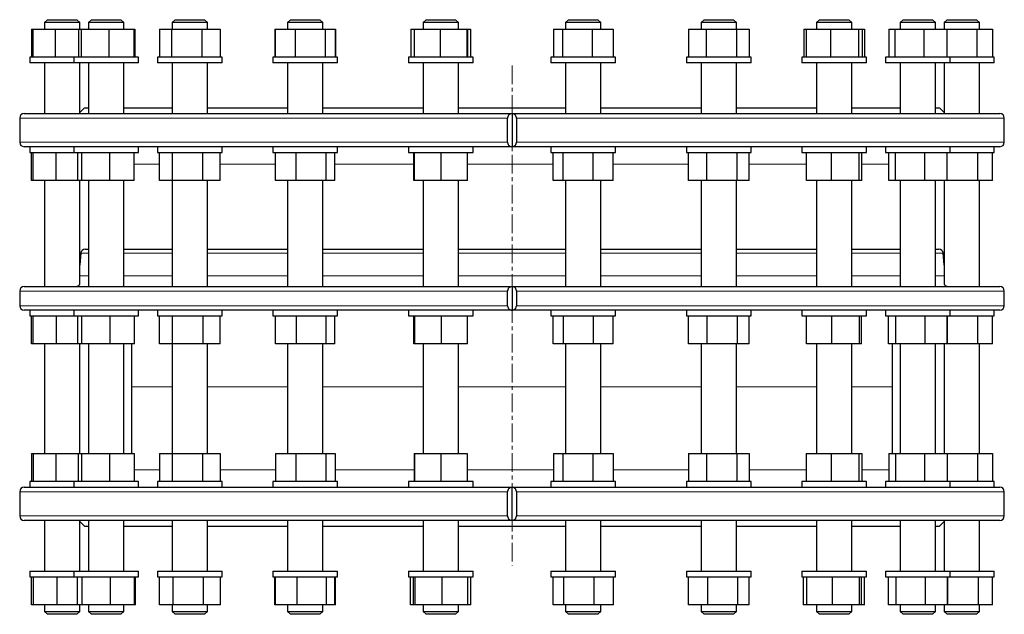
# Model space of a CAD drawing. Header units: millimetres. Extents: x 80 to 1304, y 33 to 1178.
# Tile 1 of 3: x 100 to 770, y 33 to 438. Entities that reach past the tile are written whole.
import ezdxf

# ---------------------------------------------------------------- set-up
doc = ezdxf.new("R2010")
doc.units = ezdxf.units.MM
doc.linetypes.add('CENTERX2', pattern=[20.32, 12.7, -2.54, 2.54, -2.54])
doc.layers.add('FORMAT', color=7, linetype='Continuous')

msp = doc.modelspace()

# ---------------------------------------------------------------- linework, layer by layer
at = {"color": 7, "linetype": 'Continuous', "lineweight": 25}
for p, q in [((118.89, 437.82), (116.89, 435.82)), ((116.89, 435.82), (116.89, 431.32)), ((140.89, 435.82), (116.89, 435.82)), ((118.89, 437.82), (138.89, 437.82)), ((140.89, 435.82), (138.89, 437.82)), ((140.89, 431.32), (140.89, 435.82)), ((148.87, 437.82), (146.87, 435.82)), ((146.87, 435.82), (146.87, 431.32)), ((170.87, 435.82), (146.87, 435.82)), ((148.87, 437.82), (168.87, 437.82)), ((170.87, 435.82), (168.87, 437.82)), ((170.87, 431.32), (170.87, 435.82)), ((205.87, 437.82), (203.87, 435.82)), ((203.87, 435.82), (203.87, 431.32)), ((227.87, 435.82), (203.87, 435.82)), ((205.87, 437.82), (225.87, 437.82)), ((227.87, 435.82), (225.87, 437.82)), ((227.87, 431.32), (227.87, 435.82)), ((284.34, 437.82), (282.34, 435.82)), ((282.34, 435.82), (282.34, 431.32)), ((306.34, 435.82), (282.34, 435.82)), ((284.34, 437.82), (304.34, 437.82)), ((306.34, 435.82), (304.34, 437.82)), ((306.34, 431.32), (306.34, 435.82)), ((376.58, 437.82), (374.58, 435.82)), ((374.58, 435.82), (374.58, 431.32)), ((398.58, 435.82), (374.58, 435.82)), ((376.58, 437.82), (396.58, 437.82)), ((398.58, 435.82), (396.58, 437.82)), ((398.58, 431.32), (398.58, 435.82)), ((473.57, 437.82), (471.57, 435.82)), ((471.57, 435.82), (471.57, 431.32)), ((495.57, 435.82), (471.57, 435.82)), ((473.57, 437.82), (493.57, 437.82)), ((495.57, 435.82), (493.57, 437.82)), ((495.57, 431.32), (495.57, 435.82)), ((565.81, 437.82), (563.81, 435.82)), ((563.81, 435.82), (563.81, 431.32)), ((564.4, 435.82), (563.81, 435.82)), ((587.81, 435.82), (564.4, 435.82)), ((565.81, 437.82), (566.3, 437.82)), ((566.3, 437.82), (585.81, 437.82)), ((587.81, 435.82), (585.81, 437.82)), ((587.81, 431.32), (587.81, 435.82)), ((644.28, 437.82), (642.28, 435.82)), ((642.28, 435.82), (642.28, 431.32)), ((644.57, 435.82), (642.28, 435.82)), ((644.28, 437.82), (646.19, 437.82)), ((666.28, 435.82), (644.57, 435.82)), ((646.19, 437.82), (664.28, 437.82)), ((666.28, 435.82), (664.28, 437.82)), ((666.28, 431.32), (666.28, 435.82)), ((701.29, 437.82), (699.29, 435.82)), ((699.29, 435.82), (699.29, 431.32)), ((704.24, 435.82), (699.29, 435.82)), ((701.29, 437.82), (705.41, 437.82)), ((723.29, 435.82), (704.24, 435.82)), ((705.41, 437.82), (721.29, 437.82)), ((723.29, 435.82), (721.29, 437.82)), ((723.29, 431.32), (723.29, 435.82)), ((731.26, 437.82), (729.26, 435.82)), ((729.26, 435.82), (729.26, 431.32)), ((737.55, 435.82), (729.26, 435.82)), ((731.26, 437.82), (738.17, 437.82)), ((753.26, 435.82), (737.55, 435.82)), ((738.17, 437.82), (751.26, 437.82)), ((753.26, 435.82), (751.26, 437.82)), ((753.26, 431.32), (753.26, 435.82)), ((108.11, 431.32), (108.11, 412.32)), ((108.11, 431.32), (109.04, 431.32)), ((109.04, 431.32), (109.04, 412.32)), ((109.04, 431.32), (124.29, 431.32)), ((124.29, 431.32), (124.29, 412.32)), ((124.29, 431.32), (140, 431.32)), ((140, 431.32), (140, 412.32)), ((140, 431.32), (141.88, 431.32)), ((141.88, 431.32), (141.88, 412.32)), ((141.88, 431.32), (160.75, 431.32)), ((160.75, 431.32), (160.75, 412.32)), ((160.75, 431.32), (177.73, 431.32)), ((177.73, 431.32), (177.73, 412.32)), ((177.73, 431.32), (178.54, 431.32)), ((178.54, 431.32), (178.54, 412.32)), ((195.24, 431.32), (195.24, 412.32)), ((195.24, 431.32), (203.43, 431.32)), ((203.43, 431.32), (203.43, 412.32)), ((203.43, 431.32), (224.06, 431.32)), ((224.06, 431.32), (224.06, 412.32)), ((224.06, 431.32), (236.51, 431.32)), ((236.51, 431.32), (236.51, 412.32)), ((273.64, 431.32), (273.64, 412.32)), ((273.64, 431.32), (273.95, 431.32)), ((273.95, 431.32), (273.95, 412.32)), ((273.95, 431.32), (287.64, 431.32)), ((287.64, 431.32), (287.64, 412.32)), ((287.64, 431.32), (308.03, 431.32)), ((308.03, 431.32), (308.03, 412.32)), ((308.03, 431.32), (314.73, 431.32)), ((314.73, 431.32), (314.73, 412.32)), ((314.73, 431.32), (315.04, 431.32)), ((315.04, 431.32), (315.04, 412.32)), ((366.31, 431.32), (366.31, 412.32)), ((366.31, 431.32), (368.44, 431.32)), ((368.44, 431.32), (368.44, 412.32)), ((368.44, 431.32), (386.3, 431.32)), ((386.3, 431.32), (386.3, 412.32)), ((386.3, 431.32), (404.44, 431.32)), ((404.44, 431.32), (404.44, 412.32)), ((404.44, 431.32), (404.72, 431.32)), ((404.72, 431.32), (404.72, 412.32)), ((404.72, 431.32), (406.85, 431.32)), ((406.85, 431.32), (406.85, 412.32)), ((463.3, 431.32), (463.3, 412.32)), ((463.3, 431.32), (469.45, 431.32)), ((469.45, 431.32), (469.45, 412.32)), ((469.45, 431.32), (489.72, 431.32)), ((489.72, 431.32), (489.72, 412.32)), ((489.72, 431.32), (503.84, 431.32)), ((503.84, 431.32), (503.84, 412.32)), ((555.12, 431.32), (555.12, 412.32)), ((555.12, 431.32), (567.1, 431.32)), ((567.1, 431.32), (567.1, 412.32)), ((567.1, 431.32), (587.8, 431.32)), ((587.8, 431.32), (587.8, 412.32)), ((587.8, 431.32), (596.51, 431.32)), ((596.51, 431.32), (596.51, 412.32)), ((633.64, 431.32), (633.64, 412.32)), ((633.64, 431.32), (635.18, 431.32)), ((635.18, 431.32), (635.18, 412.32)), ((635.18, 431.32), (651.82, 431.32)), ((651.82, 431.32), (651.82, 412.32)), ((651.82, 431.32), (670.93, 431.32)), ((670.93, 431.32), (670.93, 412.32)), ((670.93, 431.32), (673.38, 431.32)), ((673.38, 431.32), (673.38, 412.32)), ((673.38, 431.32), (674.92, 431.32)), ((674.92, 431.32), (674.92, 412.32)), ((691.61, 431.32), (691.61, 412.32)), ((691.61, 431.32), (695.65, 431.32)), ((695.65, 431.32), (695.65, 412.32)), ((695.65, 431.32), (715.33, 431.32)), ((715.33, 431.32), (715.33, 412.32)), ((715.33, 431.32), (730.97, 431.32)), ((730.97, 431.32), (730.97, 412.32)), ((730.97, 431.32), (751.4, 431.32)), ((751.4, 431.32), (751.4, 412.32)), ((751.4, 431.32), (762.04, 431.32)), ((762.04, 431.32), (762.04, 412.32)), ((106.89, 412.32), (106.89, 408.32)), ((107.88, 412.32), (106.89, 412.32)), ((136.87, 412.32), (107.88, 412.32)), ((136.87, 412.32), (136.87, 408.32)), ((140.89, 412.32), (136.87, 412.32)), ((180.87, 412.32), (140.89, 412.32)), ((180.87, 408.32), (180.87, 412.32)), ((193.87, 412.32), (193.87, 408.32)), ((202.7, 412.32), (193.87, 412.32)), ((237.87, 412.32), (202.7, 412.32)), ((237.87, 408.32), (237.87, 412.32)), ((272.34, 412.32), (272.34, 408.32)), ((287.25, 412.32), (272.34, 412.32)), ((316.34, 412.32), (287.25, 412.32)), ((316.34, 408.32), (316.34, 412.32)), ((364.58, 412.32), (364.58, 408.32)), ((386.28, 412.32), (364.58, 412.32)), ((408.58, 412.32), (386.28, 412.32)), ((408.58, 408.32), (408.58, 412.32)), ((461.57, 412.32), (461.57, 408.32)), ((490.08, 412.32), (461.57, 412.32)), ((505.57, 412.32), (490.08, 412.32)), ((505.57, 408.32), (505.57, 412.32)), ((553.81, 412.32), (553.81, 408.32)), ((588.5, 412.32), (553.81, 412.32)), ((597.81, 412.32), (588.5, 412.32)), ((597.81, 408.32), (597.81, 412.32)), ((632.28, 412.32), (632.28, 408.32)), ((671.9, 412.32), (632.28, 412.32)), ((676.28, 412.32), (671.9, 412.32)), ((676.28, 408.32), (676.28, 412.32)), ((689.29, 412.32), (689.29, 408.32)), ((732.12, 412.32), (689.29, 412.32)), ((733.29, 412.32), (732.12, 412.32)), ((733.29, 408.32), (733.29, 412.32)), ((763.26, 412.32), (733.29, 412.32)), ((763.26, 408.32), (763.26, 412.32)), ((107.88, 408.32), (106.89, 408.32)), ((136.87, 408.32), (107.88, 408.32)), ((116.89, 408.32), (116.89, 373.82)), ((140.89, 408.32), (136.87, 408.32)), ((140.89, 373.82), (140.89, 408.32)), ((180.87, 408.32), (140.89, 408.32)), ((146.87, 408.32), (146.87, 373.82)), ((170.87, 373.82), (170.87, 408.32)), ((202.7, 408.32), (193.87, 408.32)), ((237.87, 408.32), (202.7, 408.32)), ((203.87, 408.32), (203.87, 373.82)), ((227.87, 373.82), (227.87, 408.32)), ((287.25, 408.32), (272.34, 408.32)), ((282.34, 408.32), (282.34, 373.82)), ((316.34, 408.32), (287.25, 408.32)), ((306.34, 373.82), (306.34, 408.32)), ((386.28, 408.32), (364.58, 408.32)), ((374.58, 408.32), (374.58, 373.82)), ((408.58, 408.32), (386.28, 408.32)), ((398.58, 373.82), (398.58, 408.32)), ((490.08, 408.32), (461.57, 408.32)), ((471.57, 408.32), (471.57, 373.82)), ((505.57, 408.32), (490.08, 408.32)), ((495.57, 373.82), (495.57, 408.32)), ((588.5, 408.32), (553.81, 408.32)), ((563.81, 408.32), (563.81, 373.82)), ((587.81, 373.82), (587.81, 408.32)), ((597.81, 408.32), (588.5, 408.32)), ((671.9, 408.32), (632.28, 408.32)), ((642.28, 408.32), (642.28, 373.82)), ((666.28, 373.82), (666.28, 408.32)), ((676.28, 408.32), (671.9, 408.32)), ((732.12, 408.32), (689.29, 408.32)), ((699.29, 408.32), (699.29, 373.82)), ((723.29, 373.82), (723.29, 408.32)), ((729.26, 408.32), (729.26, 373.82)), ((733.29, 408.32), (732.12, 408.32)), ((763.26, 408.32), (733.29, 408.32)), ((753.26, 373.82), (753.26, 408.32)), ((144.08, 377.82), (140.89, 374.63)), ((144.08, 377.82), (146.87, 377.82)), ((170.87, 377.82), (203.87, 377.82)), ((227.87, 377.82), (282.34, 377.82)), ((306.34, 377.82), (374.58, 377.82)), ((398.58, 377.82), (471.57, 377.82)), ((495.57, 377.82), (563.81, 377.82)), ((587.81, 377.82), (642.28, 377.82)), ((666.28, 377.82), (699.29, 377.82)), ((723.29, 377.82), (726.08, 377.82)), ((729.26, 374.63), (726.08, 377.82)), ((100.08, 370.82), (100.08, 354.32)), ((103.08, 373.82), (435.08, 373.82)), ((432.09, 354.32), (432.09, 370.82)), ((435.08, 373.82), (435.08, 351.32)), ((435.08, 373.82), (767.08, 373.82)), ((438.06, 370.82), (438.06, 354.32)), ((770.08, 354.32), (770.08, 370.82)), ((107.17, 351.32), (103.08, 351.32)), ((106.89, 351.32), (106.89, 347.32)), ((139.26, 351.32), (107.17, 351.32)), ((136.87, 351.32), (136.87, 347.32)), ((200.32, 351.32), (139.26, 351.32)), ((180.87, 347.32), (180.87, 351.32)), ((193.87, 351.32), (193.87, 347.32)), ((284.35, 351.32), (200.32, 351.32)), ((237.87, 347.32), (237.87, 351.32)), ((272.34, 351.32), (272.34, 347.32)), ((383.14, 351.32), (284.35, 351.32)), ((316.34, 347.32), (316.34, 351.32)), ((364.58, 351.32), (364.58, 347.32)), ((435.08, 351.32), (383.14, 351.32)), ((408.58, 347.32), (408.58, 351.32)), ((487.01, 351.32), (435.08, 351.32)), ((461.57, 351.32), (461.57, 347.32)), ((585.8, 351.32), (487.01, 351.32)), ((505.57, 347.32), (505.57, 351.32)), ((553.81, 351.32), (553.81, 347.32)), ((669.84, 351.32), (585.8, 351.32)), ((597.81, 347.32), (597.81, 351.32)), ((632.28, 351.32), (632.28, 347.32)), ((730.89, 351.32), (669.84, 351.32)), ((676.28, 347.32), (676.28, 351.32)), ((689.29, 351.32), (689.29, 347.32)), ((762.99, 351.32), (730.89, 351.32)), ((733.29, 347.32), (733.29, 351.32)), ((767.08, 351.32), (762.99, 351.32)), ((763.26, 347.32), (763.26, 351.32)), ((106.89, 347.32), (136.87, 347.32)), ((108.11, 328.32), (108.11, 347.32)), ((109.25, 328.32), (109.25, 347.32)), ((124.95, 328.32), (124.95, 347.32)), ((136.87, 347.32), (180.87, 347.32)), ((139.73, 328.32), (139.73, 347.32)), ((142.28, 328.32), (142.28, 347.32)), ((161.42, 328.32), (161.42, 347.32)), ((178.01, 328.32), (178.01, 347.32)), ((193.87, 347.32), (237.87, 347.32)), ((195.17, 328.32), (195.17, 347.32)), ((203.97, 328.32), (203.97, 347.32)), ((224.68, 328.32), (224.68, 347.32)), ((236.58, 328.32), (236.58, 347.32)), ((272.34, 347.32), (316.34, 347.32)), ((274.09, 328.32), (274.09, 347.32)), ((288.28, 328.32), (288.28, 347.32)), ((308.53, 328.32), (308.53, 347.32)), ((314.59, 328.32), (314.59, 347.32)), ((364.58, 347.32), (408.58, 347.32)), ((368.39, 328.32), (368.39, 347.32)), ((368.78, 328.32), (368.78, 347.32)), ((386.97, 328.32), (386.97, 347.32)), ((404.77, 328.32), (404.77, 347.32)), ((461.57, 347.32), (505.57, 347.32)), ((463.17, 328.32), (463.17, 347.32)), ((469.95, 328.32), (469.95, 347.32)), ((490.36, 328.32), (490.36, 347.32)), ((503.98, 328.32), (503.98, 347.32)), ((553.81, 347.32), (597.81, 347.32)), ((555.19, 328.32), (555.19, 347.32)), ((567.71, 328.32), (567.71, 347.32)), ((588.34, 328.32), (588.34, 347.32)), ((596.44, 328.32), (596.44, 347.32)), ((632.28, 347.32), (676.28, 347.32)), ((635.45, 328.32), (635.45, 347.32)), ((652.49, 328.32), (652.49, 347.32)), ((671.32, 328.32), (671.32, 347.32)), ((673.11, 328.32), (673.11, 347.32)), ((689.29, 347.32), (733.29, 347.32)), ((691.41, 328.32), (691.41, 347.32)), ((696.1, 328.32), (696.1, 347.32)), ((715.98, 328.32), (715.98, 347.32)), ((731.17, 328.32), (731.17, 347.32)), ((731.2, 328.32), (731.2, 347.32)), ((733.29, 347.32), (763.26, 347.32)), ((751.98, 328.32), (751.98, 347.32)), ((762.04, 328.32), (762.04, 347.32)), ((109.25, 328.32), (108.11, 328.32)), ((124.95, 328.32), (109.25, 328.32)), ((116.89, 328.32), (116.89, 256.01)), ((139.73, 328.32), (124.95, 328.32)), ((142.28, 328.32), (139.73, 328.32)), ((140.89, 257.49), (140.89, 328.32)), ((161.42, 328.32), (142.28, 328.32)), ((146.87, 328.32), (146.87, 256.01)), ((178.01, 328.32), (161.42, 328.32)), ((170.87, 256.79), (170.87, 328.32)), ((203.97, 328.32), (195.17, 328.32)), ((203.87, 328.32), (203.87, 256.01)), ((224.68, 328.32), (203.97, 328.32)), ((236.58, 328.32), (224.68, 328.32)), ((227.87, 256.1), (227.87, 328.32)), ((288.28, 328.32), (274.09, 328.32)), ((282.34, 328.32), (282.34, 256.01)), ((308.53, 328.32), (288.28, 328.32)), ((306.34, 256.01), (306.34, 328.32)), ((314.59, 328.32), (308.53, 328.32)), ((368.78, 328.32), (368.39, 328.32)), ((386.97, 328.32), (368.78, 328.32)), ((374.58, 328.32), (374.58, 256.01)), ((404.77, 328.32), (386.97, 328.32)), ((398.58, 256.01), (398.58, 328.32)), ((469.95, 328.32), (463.17, 328.32)), ((490.36, 328.32), (469.95, 328.32)), ((471.57, 328.32), (471.57, 256.01)), ((503.98, 328.32), (490.36, 328.32)), ((495.57, 256.01), (495.57, 328.32)), ((567.71, 328.32), (555.19, 328.32)), ((563.81, 328.32), (563.81, 256.01)), ((588.34, 328.32), (567.71, 328.32)), ((587.81, 256.01), (587.81, 328.32)), ((596.44, 328.32), (588.34, 328.32)), ((652.49, 328.32), (635.45, 328.32)), ((642.28, 328.32), (642.28, 256.1)), ((671.32, 328.32), (652.49, 328.32)), ((666.28, 256.01), (666.28, 328.32)), ((673.11, 328.32), (671.32, 328.32)), ((696.1, 328.32), (691.41, 328.32)), ((715.98, 328.32), (696.1, 328.32)), ((699.29, 328.32), (699.29, 256.79)), ((731.17, 328.32), (715.98, 328.32)), ((723.29, 256.01), (723.29, 328.32)), ((729.26, 328.32), (729.26, 257.49)), ((731.2, 328.32), (731.17, 328.32)), ((751.98, 328.32), (731.2, 328.32)), ((762.04, 328.32), (751.98, 328.32)), ((753.26, 256.01), (753.26, 328.32)), ((144.6, 281.51), (146.87, 281.51)), ((170.87, 281.51), (203.87, 281.51)), ((227.87, 281.51), (282.34, 281.51)), ((306.34, 281.51), (374.58, 281.51)), ((398.58, 281.51), (471.57, 281.51)), ((495.57, 281.51), (563.81, 281.51)), ((587.81, 281.51), (642.28, 281.51)), ((666.28, 281.51), (699.29, 281.51)), ((723.29, 281.51), (725.56, 281.51)), ((141.61, 278.78), (140.89, 270.63)), ((729.26, 270.63), (728.55, 278.78)), ((103.08, 256.01), (435.08, 256.01)), ((435.08, 256.01), (435.08, 240.01)), ((435.08, 256.01), (767.08, 256.01)), ((100.08, 253.01), (100.08, 243.01)), ((432.09, 243.01), (432.09, 253.01)), ((438.06, 253.01), (438.06, 243.01)), ((770.08, 243.01), (770.08, 253.01)), ((107.17, 240.01), (103.08, 240.01)), ((106.89, 240.01), (106.89, 236.01)), ((106.89, 236.01), (124.95, 236.01)), ((139.26, 240.01), (107.17, 240.01)), ((108.12, 217.01), (108.12, 236.01)), ((109.32, 217.01), (109.32, 236.01)), ((124.95, 236.01), (136.87, 236.01)), ((125.17, 217.01), (125.17, 236.01)), ((136.87, 240.01), (136.87, 236.01)), ((136.87, 236.01), (161.8, 236.01)), ((200.32, 240.01), (139.26, 240.01)), ((139.64, 217.01), (139.64, 236.01)), ((142.41, 217.01), (142.41, 236.01)), ((161.64, 217.01), (161.64, 236.01)), ((161.8, 236.01), (180.87, 236.01)), ((178.09, 217.01), (178.09, 236.01)), ((180.87, 236.01), (180.87, 240.01)), ((193.87, 240.01), (193.87, 236.01)), ((193.87, 236.01), (225.41, 236.01)), ((195.15, 217.01), (195.15, 236.01)), ((284.35, 240.01), (200.32, 240.01)), ((204.15, 217.01), (204.15, 236.01)), ((224.88, 217.01), (224.88, 236.01)), ((225.41, 236.01), (237.87, 236.01)), ((236.6, 217.01), (236.6, 236.01)), ((237.87, 236.01), (237.87, 240.01)), ((272.34, 240.01), (272.34, 236.01)), ((272.34, 236.01), (309.53, 236.01)), ((274.14, 217.01), (274.14, 236.01)), ((383.14, 240.01), (284.35, 240.01)), ((288.5, 217.01), (288.5, 236.01)), ((308.69, 217.01), (308.69, 236.01)), ((309.53, 236.01), (316.34, 236.01)), ((314.54, 217.01), (314.54, 236.01)), ((316.34, 236.01), (316.34, 240.01)), ((364.58, 240.01), (364.58, 236.01)), ((364.58, 236.01), (405.95, 236.01)), ((368.29, 217.01), (368.29, 236.01)), ((368.89, 217.01), (368.89, 236.01)), ((435.08, 240.01), (383.14, 240.01)), ((387.19, 217.01), (387.19, 236.01)), ((404.88, 217.01), (404.88, 236.01)), ((405.95, 236.01), (408.58, 236.01)), ((408.58, 236.01), (408.58, 240.01)), ((487.01, 240.01), (435.08, 240.01)), ((461.57, 240.01), (461.57, 236.01)), ((461.57, 236.01), (505.22, 236.01)), ((463.12, 217.01), (463.12, 236.01)), ((470.12, 217.01), (470.12, 236.01)), ((585.8, 240.01), (487.01, 240.01)), ((490.57, 217.01), (490.57, 236.01)), ((504.02, 217.01), (504.02, 236.01)), ((505.22, 236.01), (505.57, 236.01)), ((505.57, 236.01), (505.57, 240.01)), ((553.81, 240.01), (553.81, 236.01)), ((553.81, 236.01), (597.81, 236.01)), ((555.22, 217.01), (555.22, 236.01)), ((567.92, 217.01), (567.92, 236.01)), ((669.84, 240.01), (585.8, 240.01)), ((588.52, 217.01), (588.52, 236.01)), ((596.41, 217.01), (596.41, 236.01)), ((597.81, 236.01), (597.81, 240.01)), ((632.28, 240.01), (632.28, 236.01)), ((632.28, 236.01), (676.28, 236.01)), ((635.55, 217.01), (635.55, 236.01)), ((652.71, 217.01), (652.71, 236.01)), ((730.89, 240.01), (669.84, 240.01)), ((671.45, 217.01), (671.45, 236.01)), ((673.01, 217.01), (673.01, 236.01)), ((676.28, 236.01), (676.28, 240.01)), ((689.29, 240.01), (689.29, 236.01)), ((689.29, 236.01), (733.29, 236.01)), ((691.34, 217.01), (691.34, 236.01)), ((696.26, 217.01), (696.26, 236.01)), ((716.2, 217.01), (716.2, 236.01)), ((762.99, 240.01), (730.89, 240.01)), ((731.24, 217.01), (731.24, 236.01)), ((731.4, 217.01), (731.4, 236.01)), ((733.29, 236.01), (733.29, 240.01)), ((733.29, 236.01), (763.26, 236.01)), ((752.17, 217.01), (752.17, 236.01)), ((762.04, 217.01), (762.04, 236.01)), ((767.08, 240.01), (762.99, 240.01)), ((763.26, 236.01), (763.26, 240.01)), ((109.32, 217.01), (108.12, 217.01)), ((125.17, 217.01), (109.32, 217.01)), ((116.89, 217.01), (116.89, 142.32)), ((139.64, 217.01), (125.17, 217.01)), ((142.41, 217.01), (139.64, 217.01)), ((140.89, 142.32), (140.89, 217.01)), ((161.64, 217.01), (142.41, 217.01)), ((146.87, 217.01), (146.87, 142.32)), ((178.09, 217.01), (161.64, 217.01)), ((170.87, 142.32), (170.87, 217.01)), ((176.08, 217.01), (176.08, 187.82)), ((204.15, 217.01), (195.15, 217.01)), ((203.87, 217.01), (203.87, 142.32)), ((224.88, 217.01), (204.15, 217.01)), ((236.6, 217.01), (224.88, 217.01)), ((227.87, 142.32), (227.87, 217.01)), ((288.5, 217.01), (274.14, 217.01)), ((282.34, 217.01), (282.34, 142.32)), ((308.69, 217.01), (288.5, 217.01)), ((306.34, 142.32), (306.34, 217.01)), ((314.54, 217.01), (308.69, 217.01)), ((368.89, 217.01), (368.29, 217.01)), ((387.19, 217.01), (368.89, 217.01)), ((374.58, 217.01), (374.58, 142.32)), ((404.88, 217.01), (387.19, 217.01)), ((398.58, 142.32), (398.58, 217.01)), ((470.12, 217.01), (463.12, 217.01)), ((490.57, 217.01), (470.12, 217.01)), ((471.57, 217.01), (471.57, 142.32)), ((504.02, 217.01), (490.57, 217.01)), ((495.57, 142.32), (495.57, 217.01)), ((567.92, 217.01), (555.22, 217.01)), ((563.81, 217.01), (563.81, 142.32)), ((588.52, 217.01), (567.92, 217.01)), ((587.81, 142.32), (587.81, 217.01)), ((596.41, 217.01), (588.52, 217.01)), ((652.71, 217.01), (635.55, 217.01)), ((642.28, 217.01), (642.28, 142.32)), ((671.45, 217.01), (652.71, 217.01)), ((666.28, 142.32), (666.28, 217.01)), ((673.01, 217.01), (671.45, 217.01)), ((696.26, 217.01), (691.34, 217.01)), ((694.08, 187.82), (694.08, 217.01)), ((716.2, 217.01), (696.26, 217.01)), ((699.29, 217.01), (699.29, 142.32)), ((731.24, 217.01), (716.2, 217.01)), ((723.29, 142.32), (723.29, 217.01)), ((729.26, 217.01), (729.26, 142.32)), ((731.4, 217.01), (731.24, 217.01)), ((752.17, 217.01), (731.4, 217.01)), ((762.04, 217.01), (752.17, 217.01)), ((753.26, 142.32), (753.26, 217.01)), ((176.08, 187.82), (176.08, 142.32)), ((694.08, 142.32), (694.08, 187.82)), ((108.11, 142.32), (108.11, 123.32)), ((108.11, 142.32), (109.18, 142.32)), ((109.18, 142.32), (109.18, 123.32)), ((109.18, 142.32), (124.73, 142.32)), ((124.73, 142.32), (124.73, 123.32)), ((124.73, 142.32), (139.81, 142.32)), ((139.81, 142.32), (139.81, 123.32)), ((139.81, 142.32), (142.14, 142.32)), ((142.14, 142.32), (142.14, 123.32)), ((142.14, 142.32), (161.19, 142.32)), ((161.19, 142.32), (161.19, 123.32)), ((161.19, 142.32), (177.92, 142.32)), ((177.92, 142.32), (177.92, 123.32)), ((195.19, 142.32), (195.19, 123.32)), ((195.19, 142.32), (203.78, 142.32)), ((203.78, 142.32), (203.78, 123.32)), ((203.78, 142.32), (224.47, 142.32)), ((224.47, 142.32), (224.47, 123.32)), ((224.47, 142.32), (236.56, 142.32)), ((236.56, 142.32), (236.56, 123.32)), ((274.04, 142.32), (274.04, 123.32)), ((274.04, 142.32), (288.07, 142.32)), ((288.07, 142.32), (288.07, 123.32)), ((288.07, 142.32), (308.36, 142.32)), ((308.36, 142.32), (308.36, 123.32)), ((308.36, 142.32), (314.64, 142.32)), ((314.64, 142.32), (314.64, 123.32)), ((368.51, 142.32), (368.51, 123.32)), ((368.51, 142.32), (368.66, 142.32)), ((368.66, 142.32), (368.66, 123.32)), ((368.66, 142.32), (386.74, 142.32)), ((386.74, 142.32), (386.74, 123.32)), ((386.74, 142.32), (404.66, 142.32)), ((404.66, 142.32), (404.66, 123.32)), ((463.21, 142.32), (463.21, 123.32)), ((463.21, 142.32), (469.78, 142.32)), ((469.78, 142.32), (469.78, 123.32)), ((469.78, 142.32), (490.14, 142.32)), ((490.14, 142.32), (490.14, 123.32)), ((490.14, 142.32), (503.93, 142.32)), ((503.93, 142.32), (503.93, 123.32)), ((555.16, 142.32), (555.16, 123.32)), ((555.16, 142.32), (567.5, 142.32)), ((567.5, 142.32), (567.5, 123.32)), ((567.5, 142.32), (588.16, 142.32)), ((588.16, 142.32), (588.16, 123.32)), ((588.16, 142.32), (596.47, 142.32)), ((596.47, 142.32), (596.47, 123.32)), ((635.36, 142.32), (635.36, 123.32)), ((635.36, 142.32), (652.26, 142.32)), ((652.26, 142.32), (652.26, 123.32)), ((652.26, 142.32), (671.19, 142.32)), ((671.19, 142.32), (671.19, 123.32)), ((671.19, 142.32), (673.2, 142.32)), ((673.2, 142.32), (673.2, 123.32)), ((691.47, 142.32), (691.47, 123.32)), ((691.47, 142.32), (695.95, 142.32)), ((695.95, 142.32), (695.95, 123.32)), ((695.95, 142.32), (715.76, 142.32)), ((715.76, 142.32), (715.76, 123.32)), ((715.76, 142.32), (731.1, 142.32)), ((731.1, 142.32), (731.1, 123.32)), ((731.1, 142.32), (751.79, 142.32)), ((751.79, 142.32), (751.79, 123.32)), ((751.79, 142.32), (762.04, 142.32)), ((762.04, 142.32), (762.04, 123.32)), ((106.89, 123.32), (106.89, 119.32)), ((136.87, 123.32), (106.89, 123.32)), ((136.87, 123.32), (136.87, 119.32)), ((180.87, 123.32), (136.87, 123.32)), ((180.87, 119.32), (180.87, 123.32)), ((193.87, 123.32), (193.87, 119.32)), ((237.87, 123.32), (193.87, 123.32)), ((237.87, 119.32), (237.87, 123.32)), ((272.34, 123.32), (272.34, 119.32)), ((316.34, 123.32), (272.34, 123.32)), ((316.34, 119.32), (316.34, 123.32)), ((364.58, 123.32), (364.58, 119.32)), ((408.58, 123.32), (364.58, 123.32)), ((408.58, 119.32), (408.58, 123.32)), ((461.57, 123.32), (461.57, 119.32)), ((505.57, 123.32), (461.57, 123.32)), ((505.57, 119.32), (505.57, 123.32)), ((553.81, 123.32), (553.81, 119.32)), ((553.95, 123.32), (553.81, 123.32)), ((597.81, 123.32), (553.95, 123.32)), ((597.81, 119.32), (597.81, 123.32)), ((632.28, 123.32), (632.28, 119.32)), ((634.25, 123.32), (632.28, 123.32)), ((676.28, 123.32), (634.25, 123.32)), ((676.28, 119.32), (676.28, 123.32)), ((689.29, 123.32), (689.29, 119.32)), ((695.05, 123.32), (689.29, 123.32)), ((733.29, 123.32), (695.05, 123.32)), ((733.29, 119.32), (733.29, 123.32)), ((763.26, 123.32), (733.29, 123.32)), ((763.26, 119.32), (763.26, 123.32)), ((100.08, 116.32), (100.08, 99.82)), ((103.08, 119.32), (107.17, 119.32)), ((107.17, 119.32), (139.26, 119.32)), ((139.26, 119.32), (200.32, 119.32)), ((200.32, 119.32), (284.35, 119.32)), ((284.35, 119.32), (383.14, 119.32)), ((383.14, 119.32), (435.08, 119.32)), ((432.09, 99.82), (432.09, 116.32)), ((435.08, 96.82), (435.08, 119.32)), ((435.08, 119.32), (487.01, 119.32)), ((438.06, 116.32), (438.06, 99.82)), ((487.01, 119.32), (585.8, 119.32)), ((585.8, 119.32), (669.84, 119.32)), ((669.84, 119.32), (730.89, 119.32)), ((730.89, 119.32), (762.99, 119.32)), ((762.99, 119.32), (767.08, 119.32)), ((770.08, 99.82), (770.08, 116.32)), ((435.08, 96.82), (103.08, 96.82)), ((116.89, 96.82), (116.89, 62.32)), ((140.89, 62.32), (140.89, 96.82)), ((140.89, 96), (144.08, 92.82)), ((146.87, 96.82), (146.87, 62.32)), ((170.87, 62.32), (170.87, 96.82)), ((203.87, 96.82), (203.87, 62.32)), ((227.87, 62.32), (227.87, 96.82)), ((282.34, 96.82), (282.34, 62.32)), ((306.34, 62.32), (306.34, 96.82)), ((374.58, 96.82), (374.58, 62.32)), ((398.58, 62.32), (398.58, 96.82)), ((767.08, 96.82), (435.08, 96.82)), ((471.57, 96.82), (471.57, 62.32)), ((495.57, 62.32), (495.57, 96.82)), ((563.81, 96.82), (563.81, 62.32)), ((587.81, 62.32), (587.81, 96.82)), ((642.28, 96.82), (642.28, 62.32)), ((666.28, 62.32), (666.28, 96.82)), ((699.29, 96.82), (699.29, 62.32)), ((723.29, 62.32), (723.29, 96.82)), ((726.08, 92.82), (729.26, 96)), ((729.26, 96.82), (729.26, 62.32)), ((753.26, 62.32), (753.26, 96.82)), ((144.08, 92.82), (146.87, 92.82)), ((170.87, 92.82), (203.87, 92.82)), ((227.87, 92.82), (282.34, 92.82)), ((306.34, 92.82), (374.58, 92.82)), ((398.58, 92.82), (471.57, 92.82)), ((495.57, 92.82), (563.81, 92.82)), ((587.81, 92.82), (642.28, 92.82)), ((666.28, 92.82), (699.29, 92.82)), ((723.29, 92.82), (726.08, 92.82)), ((106.89, 62.32), (106.89, 58.32)), ((106.89, 62.32), (136.87, 62.32)), ((136.87, 62.32), (136.87, 58.32)), ((136.87, 62.32), (179.35, 62.32)), ((179.35, 62.32), (180.87, 62.32)), ((180.87, 58.32), (180.87, 62.32)), ((193.87, 62.32), (193.87, 58.32)), ((193.87, 62.32), (237.84, 62.32)), ((237.84, 62.32), (237.87, 62.32)), ((237.87, 58.32), (237.87, 62.32)), ((272.34, 62.32), (272.34, 58.32)), ((272.34, 62.32), (316.34, 62.32)), ((316.34, 58.32), (316.34, 62.32)), ((364.58, 62.32), (364.58, 58.32)), ((364.58, 62.32), (408.58, 62.32)), ((408.58, 58.32), (408.58, 62.32)), ((461.57, 62.32), (461.57, 58.32)), ((461.57, 62.32), (505.57, 62.32)), ((505.57, 58.32), (505.57, 62.32)), ((553.81, 62.32), (553.81, 58.32)), ((553.81, 62.32), (597.81, 62.32)), ((597.81, 58.32), (597.81, 62.32)), ((632.28, 62.32), (632.28, 58.32)), ((632.28, 62.32), (676.28, 62.32)), ((676.28, 58.32), (676.28, 62.32)), ((689.29, 62.32), (689.29, 58.32)), ((689.29, 62.32), (733.29, 62.32)), ((733.29, 58.32), (733.29, 62.32)), ((733.29, 62.32), (763.26, 62.32)), ((763.26, 58.32), (763.26, 62.32)), ((106.89, 58.32), (136.87, 58.32)), ((108.13, 39.32), (108.13, 58.32)), ((109.44, 39.32), (109.44, 58.32)), ((125.51, 39.32), (125.51, 58.32)), ((136.87, 58.32), (179.35, 58.32)), ((139.51, 39.32), (139.51, 58.32)), ((142.63, 39.32), (142.63, 58.32)), ((161.98, 39.32), (161.98, 58.32)), ((178.22, 39.32), (178.22, 58.32)), ((178.91, 39.32), (178.91, 58.32)), ((179.35, 58.32), (180.87, 58.32)), ((193.87, 58.32), (237.84, 58.32)), ((195.13, 39.32), (195.13, 58.32)), ((204.44, 39.32), (204.44, 58.32)), ((225.19, 39.32), (225.19, 58.32)), ((236.62, 39.32), (236.62, 58.32)), ((237.84, 58.32), (237.87, 58.32)), ((272.34, 58.32), (316.34, 58.32)), ((273.79, 39.32), (273.79, 58.32)), ((274.23, 39.32), (274.23, 58.32)), ((288.83, 39.32), (288.83, 58.32)), ((308.94, 39.32), (308.94, 58.32)), ((314.45, 39.32), (314.45, 58.32)), ((314.89, 39.32), (314.89, 58.32)), ((364.58, 58.32), (408.58, 58.32)), ((366.08, 39.32), (366.08, 58.32)), ((368.13, 39.32), (368.13, 58.32)), ((369.08, 39.32), (369.08, 58.32)), ((387.54, 39.32), (387.54, 58.32)), ((405.04, 39.32), (405.04, 58.32)), ((407.09, 39.32), (407.09, 58.32)), ((461.57, 58.32), (505.57, 58.32)), ((463.06, 39.32), (463.06, 58.32)), ((470.39, 39.32), (470.39, 58.32)), ((490.9, 39.32), (490.9, 58.32)), ((504.08, 39.32), (504.08, 58.32)), ((553.81, 58.32), (597.81, 58.32)), ((555.27, 39.32), (555.27, 58.32)), ((568.24, 39.32), (568.24, 58.32)), ((588.79, 39.32), (588.79, 58.32)), ((596.36, 39.32), (596.36, 58.32)), ((632.28, 58.32), (676.28, 58.32)), ((633.53, 39.32), (633.53, 58.32)), ((635.7, 39.32), (635.7, 58.32)), ((653.06, 39.32), (653.06, 58.32)), ((671.64, 39.32), (671.64, 58.32)), ((672.86, 39.32), (672.86, 58.32)), ((675.03, 39.32), (675.03, 58.32)), ((689.29, 58.32), (733.29, 58.32)), ((691.25, 39.32), (691.25, 58.32)), ((696.5, 39.32), (696.5, 58.32)), ((716.54, 39.32), (716.54, 58.32)), ((731.33, 39.32), (731.33, 58.32)), ((731.71, 39.32), (731.71, 58.32)), ((733.29, 58.32), (763.26, 58.32)), ((752.47, 39.32), (752.47, 58.32)), ((762.02, 39.32), (762.02, 58.32)), ((109.44, 39.32), (108.13, 39.32)), ((125.51, 39.32), (109.44, 39.32)), ((116.89, 39.32), (116.89, 34.82)), ((116.89, 34.82), (118.89, 32.82)), ((116.89, 34.82), (140.89, 34.82)), ((139.51, 39.32), (125.51, 39.32)), ((138.89, 32.82), (140.89, 34.82)), ((142.63, 39.32), (139.51, 39.32)), ((140.89, 34.82), (140.89, 39.32)), ((161.98, 39.32), (142.63, 39.32)), ((146.87, 39.32), (146.87, 34.82)), ((146.87, 34.82), (148.87, 32.82)), ((146.87, 34.82), (170.87, 34.82)), ((178.22, 39.32), (161.98, 39.32)), ((168.87, 32.82), (170.87, 34.82)), ((170.87, 34.82), (170.87, 39.32)), ((178.91, 39.32), (178.22, 39.32)), ((204.44, 39.32), (195.13, 39.32)), ((203.87, 39.32), (203.87, 34.82)), ((203.87, 34.82), (205.87, 32.82)), ((203.87, 34.82), (227.87, 34.82)), ((225.19, 39.32), (204.44, 39.32)), ((236.62, 39.32), (225.19, 39.32)), ((225.87, 32.82), (227.87, 34.82)), ((227.87, 34.82), (227.87, 39.32)), ((274.23, 39.32), (273.79, 39.32)), ((288.83, 39.32), (274.23, 39.32)), ((282.34, 39.32), (282.34, 34.82)), ((282.34, 34.82), (284.34, 32.82)), ((282.34, 34.82), (306.34, 34.82)), ((308.94, 39.32), (288.83, 39.32)), ((304.34, 32.82), (306.34, 34.82)), ((306.34, 34.82), (306.34, 39.32)), ((314.45, 39.32), (308.94, 39.32)), ((314.89, 39.32), (314.45, 39.32)), ((368.13, 39.32), (366.08, 39.32)), ((369.08, 39.32), (368.13, 39.32)), ((387.54, 39.32), (369.08, 39.32)), ((374.58, 39.32), (374.58, 34.82)), ((374.58, 34.82), (376.58, 32.82)), ((374.58, 34.82), (398.58, 34.82)), ((405.04, 39.32), (387.54, 39.32)), ((396.58, 32.82), (398.58, 34.82)), ((398.58, 34.82), (398.58, 39.32)), ((407.09, 39.32), (405.04, 39.32)), ((470.39, 39.32), (463.06, 39.32)), ((490.9, 39.32), (470.39, 39.32)), ((471.57, 39.32), (471.57, 34.82)), ((471.57, 34.82), (473.57, 32.82)), ((471.57, 34.82), (495.57, 34.82)), ((504.08, 39.32), (490.9, 39.32)), ((493.57, 32.82), (495.57, 34.82)), ((495.57, 34.82), (495.57, 39.32)), ((568.24, 39.32), (555.27, 39.32)), ((563.81, 39.32), (563.81, 34.82)), ((563.81, 34.82), (565.81, 32.82)), ((563.81, 34.82), (564.4, 34.82)), ((564.4, 34.82), (587.81, 34.82)), ((588.79, 39.32), (568.24, 39.32)), ((585.81, 32.82), (587.81, 34.82)), ((587.81, 34.82), (587.81, 39.32)), ((596.36, 39.32), (588.79, 39.32)), ((635.7, 39.32), (633.53, 39.32)), ((653.06, 39.32), (635.7, 39.32)), ((642.28, 39.32), (642.28, 34.82)), ((642.28, 34.82), (644.28, 32.82)), ((642.28, 34.82), (644.57, 34.82)), ((644.57, 34.82), (666.28, 34.82)), ((671.64, 39.32), (653.06, 39.32)), ((664.28, 32.82), (666.28, 34.82)), ((666.28, 34.82), (666.28, 39.32)), ((672.86, 39.32), (671.64, 39.32)), ((675.03, 39.32), (672.86, 39.32)), ((696.5, 39.32), (691.25, 39.32)), ((716.54, 39.32), (696.5, 39.32)), ((699.29, 39.32), (699.29, 34.82)), ((699.29, 34.82), (701.29, 32.82)), ((699.29, 34.82), (704.24, 34.82)), ((704.24, 34.82), (723.29, 34.82)), ((731.33, 39.32), (716.54, 39.32)), ((721.29, 32.82), (723.29, 34.82)), ((723.29, 34.82), (723.29, 39.32)), ((729.26, 39.32), (729.26, 34.82)), ((729.26, 34.82), (731.26, 32.82)), ((729.26, 34.82), (737.55, 34.82)), ((731.71, 39.32), (731.33, 39.32)), ((752.47, 39.32), (731.71, 39.32)), ((737.55, 34.82), (753.26, 34.82)), ((751.26, 32.82), (753.26, 34.82)), ((762.02, 39.32), (752.47, 39.32)), ((753.26, 34.82), (753.26, 39.32)), ((138.89, 32.82), (118.89, 32.82)), ((168.87, 32.82), (148.87, 32.82)), ((225.87, 32.82), (205.87, 32.82)), ((304.34, 32.82), (284.34, 32.82)), ((396.58, 32.82), (376.58, 32.82)), ((493.57, 32.82), (473.57, 32.82)), ((566.3, 32.82), (565.81, 32.82)), ((585.81, 32.82), (566.3, 32.82)), ((646.19, 32.82), (644.28, 32.82)), ((664.28, 32.82), (646.19, 32.82)), ((705.41, 32.82), (701.29, 32.82)), ((721.29, 32.82), (705.41, 32.82)), ((738.17, 32.82), (731.26, 32.82)), ((751.26, 32.82), (738.17, 32.82))]:
    msp.add_line(p, q, dxfattribs=at)
at = {"color": 8, "linetype": 'Continuous', "lineweight": 18}
for p, q in [((432.09, 370.82), (100.08, 370.82)), ((770.08, 370.82), (438.06, 370.82)), ((100.08, 354.32), (432.09, 354.32)), ((438.06, 354.32), (770.08, 354.32)), ((195.17, 339.32), (178.01, 339.32)), ((274.09, 339.32), (236.58, 339.32)), ((368.39, 339.32), (314.59, 339.32)), ((463.17, 339.32), (404.77, 339.32)), ((555.19, 339.32), (503.98, 339.32)), ((635.45, 339.32), (596.44, 339.32)), ((691.41, 339.32), (673.11, 339.32)), ((146.87, 278.78), (141.61, 278.78)), ((203.87, 278.78), (170.87, 278.78)), ((282.34, 278.78), (227.87, 278.78)), ((374.58, 278.78), (306.34, 278.78)), ((471.57, 278.78), (398.58, 278.78)), ((563.81, 278.78), (495.57, 278.78)), ((642.28, 278.78), (587.81, 278.78)), ((699.29, 278.78), (666.28, 278.78)), ((728.55, 278.78), (723.29, 278.78)), ((140.89, 263.32), (146.87, 263.32)), ((170.87, 263.32), (203.87, 263.32)), ((227.87, 263.32), (282.34, 263.32)), ((306.34, 263.32), (374.58, 263.32)), ((398.58, 263.32), (471.57, 263.32)), ((495.57, 263.32), (563.81, 263.32)), ((587.81, 263.32), (642.28, 263.32)), ((666.28, 263.32), (699.29, 263.32)), ((723.29, 263.32), (729.26, 263.32)), ((432.09, 253.01), (100.08, 253.01)), ((770.08, 253.01), (438.06, 253.01)), ((100.08, 243.01), (432.09, 243.01)), ((438.06, 243.01), (770.08, 243.01)), ((203.87, 187.82), (176.08, 187.82)), ((282.34, 187.82), (227.87, 187.82)), ((374.58, 187.82), (306.34, 187.82)), ((435.08, 187.82), (398.58, 187.82)), ((471.57, 187.82), (435.08, 187.82)), ((563.81, 187.82), (495.57, 187.82)), ((642.28, 187.82), (587.81, 187.82)), ((694.08, 187.82), (666.28, 187.82)), ((177.92, 131.32), (195.19, 131.32)), ((236.56, 131.32), (274.04, 131.32)), ((314.64, 131.32), (368.51, 131.32)), ((404.66, 131.32), (463.21, 131.32)), ((503.93, 131.32), (555.16, 131.32)), ((596.47, 131.32), (635.36, 131.32)), ((673.2, 131.32), (691.47, 131.32)), ((432.09, 116.32), (100.08, 116.32)), ((770.08, 116.32), (438.06, 116.32)), ((100.08, 99.82), (432.09, 99.82)), ((438.06, 99.82), (770.08, 99.82))]:
    msp.add_line(p, q, dxfattribs=at)
at = {"color": 7, "linetype": 'Continuous', "lineweight": 25}
for centre, start, end in [((103.08, 370.82), 90, 180), ((767.08, 370.82), 0, 90), ((103.08, 354.32), 180, 270), ((767.08, 354.32), 270, 0), ((144.6, 278.51), 90, 175), ((725.56, 278.51), 5, 90), ((103.08, 253.01), 90, 180), ((767.08, 253.01), 0, 90), ((103.08, 243.01), 180, 270), ((767.08, 243.01), 270, 0), ((103.08, 116.32), 90, 180), ((767.08, 116.32), 0, 90), ((103.08, 99.82), 180, 270), ((767.08, 99.82), 270, 0)]:
    msp.add_arc(centre, 3, start, end, dxfattribs=at)
for points, knots in [([(435.08, 373.82), (434.74, 373.82), (434.41, 373.76), (433.92, 373.59), (433.76, 373.52), (433.45, 373.34), (433.29, 373.23), (433.01, 372.99), (432.87, 372.85), (432.62, 372.53), (432.5, 372.36), (432.31, 371.96), (432.23, 371.75), (432.15, 371.41), (432.13, 371.29), (432.1, 371.06), (432.09, 370.94), (432.09, 370.82)], [0, 0, 0, 0, 0.25, 0.25, 0.375, 0.375, 0.5, 0.5, 0.625, 0.625, 0.75, 0.75, 0.875, 0.875, 0.9375, 0.9375, 1, 1, 1, 1]), ([(438.06, 370.82), (438.06, 371.06), (438.04, 371.29), (437.93, 371.75), (437.85, 371.96), (437.65, 372.35), (437.54, 372.53), (437.29, 372.85), (437.15, 372.99), (436.72, 373.36), (436.41, 373.53), (435.75, 373.76), (435.42, 373.82), (435.08, 373.82)], [0, 0, 0, 0, 0.125, 0.125, 0.25, 0.25, 0.375, 0.375, 0.5, 0.5, 0.75, 0.75, 1, 1, 1, 1]), ([(432.09, 354.32), (432.09, 354.08), (432.12, 353.84), (432.23, 353.39), (432.31, 353.18), (432.5, 352.78), (432.62, 352.6), (432.87, 352.29), (433, 352.15), (433.44, 351.78), (433.75, 351.61), (434.41, 351.37), (434.74, 351.32), (435.08, 351.32)], [0, 0, 0, 0, 0.125, 0.125, 0.25, 0.25, 0.375, 0.375, 0.5, 0.5, 0.75, 0.75, 1, 1, 1, 1]), ([(435.08, 351.32), (435.42, 351.32), (435.75, 351.37), (436.23, 351.55), (436.4, 351.62), (436.71, 351.8), (436.86, 351.9), (437.15, 352.14), (437.29, 352.29), (437.54, 352.6), (437.65, 352.78), (437.85, 353.17), (437.93, 353.38), (438.01, 353.72), (438.03, 353.84), (438.06, 354.08), (438.06, 354.2), (438.06, 354.32)], [0, 0, 0, 0, 0.25, 0.25, 0.375, 0.375, 0.5, 0.5, 0.625, 0.625, 0.75, 0.75, 0.875, 0.875, 0.9375, 0.9375, 1, 1, 1, 1]), ([(137.64, 256.01), (137.67, 256.01), (137.89, 256.02), (138.27, 256.04), (138.76, 256.12), (139.21, 256.24), (139.64, 256.4), (140.03, 256.6), (140.37, 256.83), (140.64, 257.06), (140.8, 257.25), (140.88, 257.4), (140.89, 257.47), (140.89, 257.49)], [0, 0, 0, 0, 0.014128, 0.103037, 0.191964, 0.283396, 0.374841, 0.48754, 0.600249, 0.716192, 0.83212, 0.923244, 1, 1, 1, 1]), ([(169.72, 256.01), (169.79, 256.02), (169.98, 256.02), (170.24, 256.08), (170.48, 256.18), (170.67, 256.32), (170.8, 256.49), (170.86, 256.65), (170.86, 256.75), (170.86, 256.79)], [0, 0, 0, 0, 0.09505, 0.253837, 0.412658, 0.575936, 0.739236, 0.902729, 1, 1, 1, 1]), ([(227.78, 256.01), (227.8, 256.02), (227.85, 256.02), (227.88, 256.05), (227.87, 256.09), (227.87, 256.1)], [0, 0, 0, 0, 0.336425, 0.898446, 1, 1, 1, 1]), ([(435.08, 256.01), (434.74, 256.01), (434.41, 255.96), (433.92, 255.79), (433.76, 255.71), (433.45, 255.54), (433.29, 255.43), (433.01, 255.19), (432.87, 255.05), (432.62, 254.73), (432.5, 254.55), (432.31, 254.16), (432.23, 253.95), (432.15, 253.61), (432.13, 253.49), (432.1, 253.25), (432.09, 253.13), (432.09, 253.01)], [0, 0, 0, 0, 0.25, 0.25, 0.375, 0.375, 0.5, 0.5, 0.625, 0.625, 0.75, 0.75, 0.875, 0.875, 0.9375, 0.9375, 1, 1, 1, 1]), ([(438.06, 253.01), (438.06, 253.26), (438.04, 253.49), (437.93, 253.94), (437.85, 254.16), (437.65, 254.55), (437.54, 254.73), (437.29, 255.04), (437.15, 255.18), (436.72, 255.55), (436.41, 255.73), (435.75, 255.96), (435.42, 256.01), (435.08, 256.01)], [0, 0, 0, 0, 0.125, 0.125, 0.25, 0.25, 0.375, 0.375, 0.5, 0.5, 0.75, 0.75, 1, 1, 1, 1]), ([(642.29, 256.1), (642.29, 256.09), (642.28, 256.04), (642.32, 256.02), (642.36, 256.01), (642.38, 256.01)], [0, 0, 0, 0, 0.2307873, 0.790611, 1, 1, 1, 1]), ([(699.3, 256.79), (699.3, 256.74), (699.3, 256.62), (699.38, 256.45), (699.53, 256.28), (699.73, 256.15), (699.98, 256.06), (700.23, 256.02), (700.39, 256.01), (700.43, 256.01)], [0, 0, 0, 0, 0.118389, 0.31585, 0.470143, 0.624418, 0.782642, 0.940833, 1, 1, 1, 1]), ([(729.27, 257.49), (729.27, 257.48), (729.26, 257.45), (729.31, 257.34), (729.43, 257.16), (729.65, 256.94), (729.94, 256.71), (730.3, 256.5), (730.71, 256.33), (731.13, 256.18), (731.62, 256.08), (732.09, 256.02), (732.4, 256.02), (732.51, 256.01)], [0, 0, 0, 0, 0.023626, 0.120655, 0.231413, 0.342187, 0.456115, 0.570037, 0.662349, 0.75465, 0.84934, 0.944009, 1, 1, 1, 1]), ([(432.09, 243.01), (432.09, 242.77), (432.12, 242.54), (432.23, 242.08), (432.31, 241.87), (432.5, 241.48), (432.62, 241.3), (432.87, 240.99), (433, 240.84), (433.44, 240.48), (433.75, 240.3), (434.41, 240.07), (434.74, 240.01), (435.08, 240.01)], [0, 0, 0, 0, 0.125, 0.125, 0.25, 0.25, 0.375, 0.375, 0.5, 0.5, 0.75, 0.75, 1, 1, 1, 1]), ([(435.08, 240.01), (435.42, 240.01), (435.75, 240.07), (436.23, 240.24), (436.4, 240.31), (436.71, 240.49), (436.86, 240.6), (437.15, 240.84), (437.29, 240.98), (437.54, 241.3), (437.65, 241.47), (437.85, 241.87), (437.93, 242.08), (438.01, 242.42), (438.03, 242.54), (438.06, 242.77), (438.06, 242.89), (438.06, 243.01)], [0, 0, 0, 0, 0.25, 0.25, 0.375, 0.375, 0.5, 0.5, 0.625, 0.625, 0.75, 0.75, 0.875, 0.875, 0.9375, 0.9375, 1, 1, 1, 1]), ([(435.08, 119.32), (434.74, 119.32), (434.41, 119.26), (433.92, 119.09), (433.76, 119.02), (433.45, 118.84), (433.29, 118.73), (433.01, 118.49), (432.87, 118.35), (432.62, 118.03), (432.5, 117.86), (432.31, 117.46), (432.23, 117.25), (432.15, 116.91), (432.13, 116.79), (432.1, 116.56), (432.09, 116.44), (432.09, 116.32)], [0, 0, 0, 0, 0.25, 0.25, 0.375, 0.375, 0.5, 0.5, 0.625, 0.625, 0.75, 0.75, 0.875, 0.875, 0.9375, 0.9375, 1, 1, 1, 1]), ([(438.06, 116.32), (438.06, 116.56), (438.04, 116.79), (437.93, 117.25), (437.85, 117.46), (437.65, 117.85), (437.54, 118.03), (437.29, 118.35), (437.15, 118.49), (436.72, 118.86), (436.41, 119.03), (435.75, 119.26), (435.42, 119.32), (435.08, 119.32)], [0, 0, 0, 0, 0.125, 0.125, 0.25, 0.25, 0.375, 0.375, 0.5, 0.5, 0.75, 0.75, 1, 1, 1, 1]), ([(432.09, 99.82), (432.09, 99.58), (432.12, 99.34), (432.23, 98.89), (432.31, 98.68), (432.5, 98.28), (432.62, 98.1), (432.87, 97.79), (433, 97.65), (433.44, 97.28), (433.75, 97.11), (434.41, 96.87), (434.74, 96.82), (435.08, 96.82)], [0, 0, 0, 0, 0.125, 0.125, 0.25, 0.25, 0.375, 0.375, 0.5, 0.5, 0.75, 0.75, 1, 1, 1, 1]), ([(435.08, 96.82), (435.42, 96.82), (435.75, 96.87), (436.23, 97.05), (436.4, 97.12), (436.71, 97.3), (436.86, 97.4), (437.15, 97.64), (437.29, 97.79), (437.54, 98.1), (437.65, 98.28), (437.85, 98.67), (437.93, 98.88), (438.01, 99.22), (438.03, 99.34), (438.06, 99.58), (438.06, 99.7), (438.06, 99.82)], [0, 0, 0, 0, 0.25, 0.25, 0.375, 0.375, 0.5, 0.5, 0.625, 0.625, 0.75, 0.75, 0.875, 0.875, 0.9375, 0.9375, 1, 1, 1, 1])]:
    msp.add_open_spline(points, degree=3, knots=knots, dxfattribs=at)
at = {"layer": 'FORMAT', "linetype": 'CENTERX2', "lineweight": 18}
msp.add_line((435.08, 406.68), (435.08, 66.18), dxfattribs=at)

doc.saveas('drawing.dxf')
